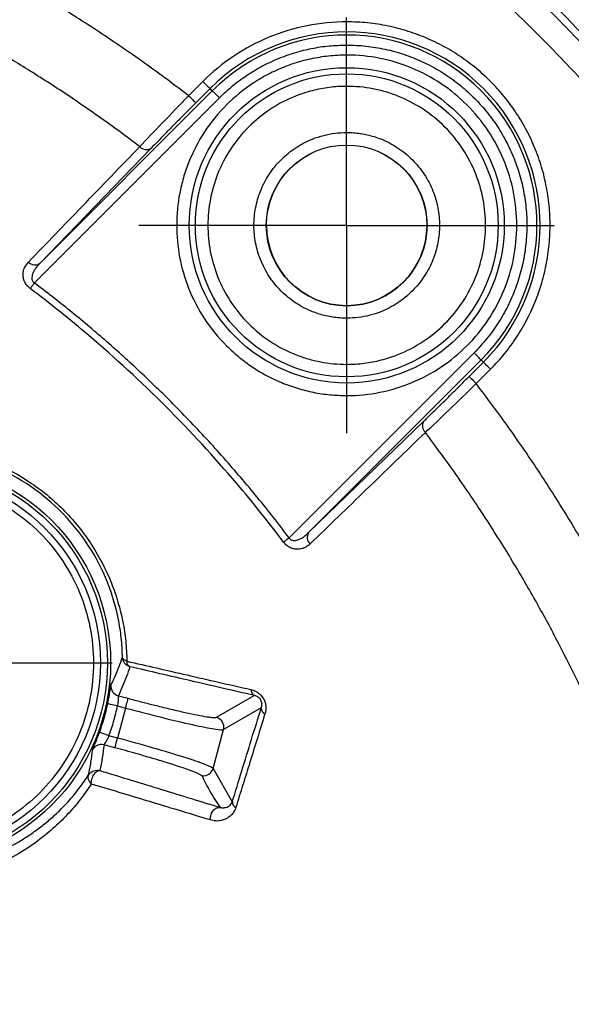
# Model space of a CAD drawing. Header units: millimetres. Extents: x 13 to 546, y 13 to 419.
# Tile 29 of 41: x 259 to 271, y 274 to 297. Entities that reach past the tile are written whole.
import ezdxf

# ---------------------------------------------------------------- set-up
doc = ezdxf.new("R2010")
doc.units = ezdxf.units.MM
doc.header["$LTSCALE"] = 2
doc.linetypes.add('CENTERX2', pattern=[20.32, 12.7, -2.54, 2.54, -2.54])
doc.layers.add('CENTER', color=40, linetype='CENTERX2')
doc.layers.add('DIMENSIONS', color=140, linetype='Continuous', lineweight=25)
doc.styles.add('SLDTEXTSTYLE0', font='TXT', dxfattribs={"width": 0.7})
doc.dimstyles.new('SLDDIMSTYLE2', dxfattribs={"dimtxt": 4.316016, "dimasz": 6.604, "dimexe": 0, "dimexo": 0.0625, "dimgap": 1.079004, "dimtad": 0, "dimtih": 1, "dimtoh": 1, "dimlfac": 0.875, "dimrnd": 1e-09, "dimzin": 4, "dimdsep": 46, "dimtxsty": 'SLDTEXTSTYLE0', "dimsah": 1, "dimcen": 0.09, "dimadec": 0, "dimazin": 1, "dimtfac": 1, "dimtofl": 0, "dimtmove": 0, "dimatfit": 3, "dimfxl": 0, "dimfrac": 2, "dimtolj": 1, "dimtzin": 12, "dimarcsym": 0})
doc.dimstyles.new('SLDDIMSTYLE3', dxfattribs={"dimtxt": 4.316016, "dimasz": 6.604, "dimexe": 0, "dimexo": 0.0625, "dimgap": 1.079004, "dimtad": 0, "dimtih": 1, "dimtoh": 1, "dimlfac": 0.875, "dimrnd": 1e-09, "dimzin": 12, "dimdsep": 46, "dimtxsty": 'SLDTEXTSTYLE0', "dimsah": 1, "dimcen": 0, "dimadec": 0, "dimazin": 3, "dimtfac": 1, "dimtofl": 0, "dimtmove": 0, "dimatfit": 3, "dimfxl": 0, "dimfrac": 2, "dimtolj": 1, "dimtzin": 12, "dimarcsym": 0})

# ---------------------------------------------------------------- blocks, each defined once
blk = doc.blocks.new('_D_4')
at = {"layer": 'DIMENSIONS'}
for p, q in [((133.84, 265.986), (133.84, 381.763)), ((286.953, 237.725), (286.953, 381.763)), ((133.84, 375.413), (195.584, 375.413)), ((201.433, 375.413), (199.983, 375.413)), ((199.983, 375.413), (199.983, 368.554)), ((214.258, 375.413), (215.707, 375.413)), ((215.707, 375.413), (215.707, 368.554)), ((286.953, 375.413), (220.106, 375.413)), ((199.983, 368.554), (201.433, 368.554)), ((215.707, 368.554), (214.258, 368.554))]:
    blk.add_line(p, q, dxfattribs=at)
for points in [[(133.84, 375.413), (140.444, 374.397), (140.444, 376.429)], [(286.953, 375.413), (280.349, 376.429), (280.349, 374.397)]]:
    blk.add_solid(points, dxfattribs=at)
at = {"layer": 'DIMENSIONS', "char_height": 4.2333, "attachment_point": 1, "style": 'SLDTEXTSTYLE0'}
for s, insert in [('134.0', (199.637, 381.837)), ('5.27', (201.433, 374.011))]:
    blk.add_mtext(s, dxfattribs=dict(at, insert=insert))
blk = doc.blocks.new('_D_6')
at = {"layer": 'DIMENSIONS'}
for p, q in [((304.282, 315.567), (302.832, 315.567)), ((302.832, 315.567), (302.832, 308.708)), ((317.107, 315.567), (318.556, 315.567)), ((318.556, 315.567), (318.556, 308.708)), ((273.412, 304.054), (286.235, 309.3)), ((286.235, 309.3), (297.347, 309.3)), ((302.832, 308.708), (304.282, 308.708)), ((318.556, 308.708), (317.107, 308.708))]:
    blk.add_line(p, q, dxfattribs=at)
blk.add_arc((105.051, 235.185), 181.902, 13.95625, 24.24678, dxfattribs=at)
blk.add_solid([(273.412, 304.054), (279.909, 305.614), (279.14, 307.495)], dxfattribs=at)
at = {"layer": 'DIMENSIONS', "char_height": 4.2333, "attachment_point": 1, "style": 'SLDTEXTSTYLE0'}
for s, insert in [('R159.2', (300.522, 321.991)), ('6.27', (304.282, 314.165)), ('TYP.', (304.489, 306.339))]:
    blk.add_mtext(s, dxfattribs=dict(at, insert=insert))
blk = doc.blocks.new('SW_CENTERMARKSYMBOL_2')
at = {"layer": 'CENTER', "color": 0}
for p, q in [((0, 2.903), (0, 4.617)), ((0, 0), (0, 2.903)), ((-2.903, 0), (-4.617, 0)), ((0, 0), (-2.903, 0)), ((0, 0), (0, -2.903)), ((0, 0), (2.903, 0)), ((2.903, 0), (4.617, 0)), ((0, -2.903), (0, -4.617))]:
    blk.add_line(p, q, dxfattribs=at)
blk = doc.blocks.new('SW_CENTERMARKSYMBOL_3')
at = {"layer": 'CENTER', "color": 0}
for p, q in [((0, 2.903), (0, 4.731)), ((0, 0), (0, 2.903)), ((-2.903, 0), (-4.731, 0)), ((0, 0), (-2.903, 0)), ((0, 0), (0, -2.903)), ((0, 0), (2.903, 0)), ((2.903, 0), (4.731, 0)), ((0, -2.903), (0, -4.731))]:
    blk.add_line(p, q, dxfattribs=at)

msp = doc.modelspace()

# ---------------------------------------------------------------- linework, layer by layer
for p, q in [((262.752, 295.283), (262.426, 294.958)), ((259.032, 291.138), (262.964, 295.071)), ((262.914, 295.122), (262.588, 294.796)), ((262.964, 295.071), (262.914, 295.122)), ((258.912, 290.695), (263.126, 294.909)), ((261.571, 293.764), (259.032, 291.138)), ((268.931, 289.104), (264.717, 284.89)), ((269.093, 288.943), (265.16, 285.01)), ((268.818, 288.566), (269.143, 288.892)), ((269.143, 288.892), (269.093, 288.943)), ((268.979, 288.405), (269.305, 288.73)), ((265.16, 285.01), (267.786, 287.549)), ((260.824, 281.297), (261.047, 281.238)), ((263.058, 280.805), (263.92, 281.303)), ((260.804, 281.066), (260.988, 281.017)), ((260.988, 281.017), (260.804, 280.332)), ((264.08, 281.023), (263.219, 280.525)), ((262.983, 279.643), (263.219, 280.525)), ((260.804, 280.332), (260.61, 280.384)), ((260.745, 280.112), (260.498, 280.178)), ((262.983, 279.643), (263.421, 278.883))]:
    msp.add_line(p, q)
at = {"flags": 128}
for points in [[(262.752, 295.283), (262.783, 295.252), (262.813, 295.222), (262.841, 295.194), (262.865, 295.17), (262.885, 295.15), (262.9, 295.135), (262.91, 295.125), (262.914, 295.122)], [(263.126, 294.909), (263.095, 294.94), (263.065, 294.97), (263.037, 294.998), (263.013, 295.022), (262.993, 295.043), (262.978, 295.058), (262.968, 295.067), (262.964, 295.071)], [(262.426, 294.958), (262.458, 294.927), (262.488, 294.896), (262.515, 294.869), (262.54, 294.844), (262.56, 294.824), (262.575, 294.809), (262.584, 294.8), (262.588, 294.796)], [(258.912, 290.695), (258.899, 290.678), (258.886, 290.66), (258.873, 290.643), (258.86, 290.627), (258.848, 290.611), (258.837, 290.595), (258.826, 290.581), (258.816, 290.568)], [(269.093, 288.943), (269.089, 288.946), (269.079, 288.956), (269.064, 288.971), (269.044, 288.991), (269.02, 289.015), (268.992, 289.043), (268.962, 289.073), (268.931, 289.104)], [(269.305, 288.73), (269.274, 288.761), (269.244, 288.791), (269.216, 288.819), (269.192, 288.843), (269.172, 288.864), (269.157, 288.879), (269.147, 288.888), (269.143, 288.892)], [(268.818, 288.566), (268.821, 288.563), (268.831, 288.553), (268.846, 288.538), (268.866, 288.518), (268.891, 288.494), (268.918, 288.466), (268.948, 288.436), (268.979, 288.405)], [(264.717, 284.89), (264.7, 284.877), (264.682, 284.864), (264.665, 284.851), (264.648, 284.839), (264.632, 284.826), (264.617, 284.815), (264.603, 284.804), (264.59, 284.794)], [(260.988, 281.017), (260.999, 281.059), (261.01, 281.099), (261.02, 281.136), (261.029, 281.169), (261.036, 281.197), (261.042, 281.218), (261.045, 281.232), (261.047, 281.238)], [(260.804, 281.066), (260.761, 281.075), (260.72, 281.084), (260.681, 281.092), (260.647, 281.099), (260.62, 281.105), (260.599, 281.109), (260.585, 281.112), (260.581, 281.113)], [(260.61, 280.384), (260.569, 280.4), (260.529, 280.414), (260.492, 280.428), (260.46, 280.44), (260.433, 280.449), (260.413, 280.457), (260.4, 280.461), (260.395, 280.463)], [(260.745, 280.112), (260.747, 280.118), (260.751, 280.132), (260.756, 280.153), (260.764, 280.18), (260.772, 280.213), (260.782, 280.251), (260.793, 280.291), (260.804, 280.332)]]:
    msp.add_lwpolyline(points, dxfattribs=at)
for centre, radius in [((266.029, 292.007), 3.59), ((266.029, 292.007), 3.45), ((266.029, 292.007), 1.829), ((256.069, 282.047), 4.578), ((256.069, 282.047), 4.508), ((256.069, 282.047), 4.347)]:
    msp.add_circle(centre, radius)
for centre, radius, start, end in [((240.977, 266.955), 42.153, 13.158, 76.842), ((266.029, 292.007), 4.405, 315, 135), ((266.029, 292.007), 4.333, 315, 135), ((261.462, 293.931), 0.199, 221.5833, 303.2622), ((266.029, 292.007), 1.829, 180, 360), ((258.923, 291.304), 0.198, 222.0155, 303.3479), ((267.953, 287.44), 0.199, 146.7372, 228.4168), ((265.326, 284.901), 0.198, 146.6515, 227.9849), ((260.883, 281.518), 0.229, 173.8151, 254.9959), ((263.992, 281.432), 0.148, 177.6109, 241.0021), ((256.069, 282.047), 4.607, 339.8932, 348.3025), ((264.234, 281.018), 0.154, 178.4399, 242.8031), ((262.998, 280.584), 0.229, 345.1836, 74.8164), ((260.439, 279.957), 0.229, 74.9996, 154.3645), ((262.762, 279.703), 0.229, 262.6609, 344.8133), ((263.569, 278.881), 0.147, 179.035, 242.3874)]:
    msp.add_arc(centre, radius, start, end)
for points, knots in [([(282.179, 276.587), (282.125, 276.813), (282.003, 277.324), (281.778, 278.176), (281.484, 279.202), (281.106, 280.395), (280.628, 281.752), (280.033, 283.263), (279.303, 284.918), (278.417, 286.705), (277.353, 288.609), (276.089, 290.609), (274.603, 292.684), (272.873, 294.806), (270.639, 297.2), (267.953, 299.634), (264.929, 301.897), (262.053, 303.692), (259.393, 305.084), (257.002, 306.141), (254.918, 306.923), (253.167, 307.484), (251.769, 307.877), (250.954, 308.074), (250.609, 308.157)], [0, 0, 0, 0, 0.014795, 0.033536, 0.056221, 0.082852, 0.113428, 0.147948, 0.186413, 0.228823, 0.275177, 0.325475, 0.379716, 0.437901, 0.50003, 0.588486, 0.66872, 0.74073, 0.804513, 0.860069, 0.907397, 0.946495, 0.977363, 1, 1, 1, 1]), ([(250.442, 307.445), (254.193, 306.568), (257.82, 305.167), (264.552, 301.424), (267.656, 299.081), (273.103, 293.634), (275.445, 290.53), (279.189, 283.798), (280.59, 280.171), (281.467, 276.421)], [0, 0, 0, 0, 0.25, 0.25, 0.5, 0.5, 0.75, 0.75, 1, 1, 1, 1]), ([(262.426, 294.958), (262.26, 295.084), (261.928, 295.335), (261.423, 295.701), (260.911, 296.058), (260.394, 296.406), (259.871, 296.744), (259.343, 297.073), (258.808, 297.392), (258.267, 297.702), (257.721, 298.003), (257.169, 298.294), (256.611, 298.576), (255.861, 298.938), (254.914, 299.366), (253.762, 299.837), (252.596, 300.268), (251.414, 300.656), (250.218, 301.006), (249.411, 301.203), (249.007, 301.302)], [0, 0, 0, 0, 0.041799, 0.083539, 0.125231, 0.16689, 0.208529, 0.25016, 0.291796, 0.333451, 0.375138, 0.416871, 0.458661, 0.500522, 0.58389, 0.667071, 0.750169, 0.833287, 0.91653, 1, 1, 1, 1]), ([(261.313, 293.799), (261.16, 293.913), (260.858, 294.14), (260.4, 294.468), (259.944, 294.784), (259.491, 295.088), (259.042, 295.378), (258.598, 295.655), (258.161, 295.919), (257.731, 296.17), (257.309, 296.407), (256.897, 296.632), (256.496, 296.844), (256.105, 297.043), (255.726, 297.231), (255.36, 297.407), (255.004, 297.572), (254.661, 297.727), (254.329, 297.872), (254.009, 298.008), (253.7, 298.136), (253.402, 298.256), (253.114, 298.369), (252.837, 298.474), (252.571, 298.573), (252.314, 298.666), (252.066, 298.754), (251.828, 298.836), (251.599, 298.913), (251.379, 298.985), (251.167, 299.053), (250.964, 299.117), (250.768, 299.177), (250.58, 299.234), (250.4, 299.287), (250.226, 299.337), (250.06, 299.384), (249.901, 299.428), (249.748, 299.47), (249.602, 299.509), (249.461, 299.546), (249.328, 299.58), (249.2, 299.613), (249.077, 299.643), (248.961, 299.672), (248.85, 299.699), (248.745, 299.724), (248.676, 299.74), (248.643, 299.748)], [0, 0, 0, 0, 0.040525, 0.08049, 0.11986, 0.158555, 0.196502, 0.233631, 0.269882, 0.305199, 0.339527, 0.372821, 0.405036, 0.436139, 0.466105, 0.494951, 0.52271, 0.549414, 0.575091, 0.599772, 0.623485, 0.646263, 0.668141, 0.689151, 0.709327, 0.728697, 0.74729, 0.765135, 0.782258, 0.798689, 0.814455, 0.82958, 0.844088, 0.858001, 0.871341, 0.884127, 0.896377, 0.908109, 0.919338, 0.930079, 0.940347, 0.950155, 0.959515, 0.968439, 0.976938, 0.985024, 0.992708, 1, 1, 1, 1]), ([(266.029, 296.64), (265.422, 296.64), (264.816, 296.52), (263.695, 296.056), (263.181, 295.712), (262.752, 295.283)], [0, 0, 0, 0, 0.5, 0.5, 1, 1, 1, 1]), ([(269.305, 288.73), (269.36, 288.787), (269.47, 288.901), (269.624, 289.081), (269.77, 289.269), (269.905, 289.464), (270.03, 289.666), (270.145, 289.874), (270.248, 290.087), (270.341, 290.306), (270.423, 290.529), (270.493, 290.756), (270.551, 290.986), (270.597, 291.219), (270.631, 291.454), (270.654, 291.69), (270.664, 291.928), (270.662, 292.165), (270.648, 292.402), (270.621, 292.638), (270.583, 292.872), (270.533, 293.104), (270.471, 293.333), (270.397, 293.559), (270.312, 293.781), (270.215, 293.998), (270.108, 294.21), (269.99, 294.415), (269.861, 294.615), (269.723, 294.808), (269.574, 294.993), (269.417, 295.171), (269.25, 295.34), (269.075, 295.501), (268.892, 295.652), (268.702, 295.794), (268.505, 295.926), (268.301, 296.048), (268.091, 296.159), (267.876, 296.259), (267.655, 296.348), (267.431, 296.425), (267.203, 296.491), (266.972, 296.546), (266.738, 296.588), (266.503, 296.618), (266.266, 296.637), (266.108, 296.639), (266.029, 296.64)], [0, 0, 0, 0, 0.021738, 0.043475, 0.065213, 0.086951, 0.108689, 0.130427, 0.152166, 0.173904, 0.195642, 0.217381, 0.23912, 0.260859, 0.282598, 0.304337, 0.326076, 0.347815, 0.369554, 0.391293, 0.413033, 0.434772, 0.456512, 0.478251, 0.499991, 0.52173, 0.54347, 0.565209, 0.586949, 0.608689, 0.630428, 0.652168, 0.673908, 0.695647, 0.717387, 0.739127, 0.760866, 0.782606, 0.804346, 0.826085, 0.847825, 0.869564, 0.891304, 0.913043, 0.934782, 0.956522, 0.978261, 1, 1, 1, 1]), ([(263.126, 294.909), (263.174, 294.956), (263.271, 295.05), (263.423, 295.181), (263.582, 295.305), (263.802, 295.46), (264.09, 295.634), (264.456, 295.805), (264.777, 295.921), (265.036, 295.992), (265.298, 296.05), (265.625, 296.101), (265.894, 296.108), (266.029, 296.111)], [0, 0, 0, 0, 0.062506, 0.125004, 0.187497, 0.249985, 0.375058, 0.500018, 0.625577, 0.692636, 0.749977, 0.875014, 1, 1, 1, 1]), ([(266.029, 296.111), (266.102, 296.11), (266.248, 296.108), (266.467, 296.09), (266.685, 296.061), (266.901, 296.02), (267.115, 295.967), (267.325, 295.903), (267.532, 295.828), (267.734, 295.742), (267.932, 295.646), (268.124, 295.539), (268.31, 295.421), (268.49, 295.294), (268.662, 295.158), (268.827, 295.012), (268.984, 294.858), (269.132, 294.696), (269.272, 294.526), (269.402, 294.349), (269.522, 294.165), (269.633, 293.975), (269.733, 293.779), (269.852, 293.511), (269.974, 293.165), (270.076, 292.737), (270.131, 292.3), (270.138, 291.86), (270.099, 291.421), (270.013, 290.99), (269.882, 290.57), (269.706, 290.166), (269.488, 289.784), (269.232, 289.425), (269.031, 289.211), (268.931, 289.104)], [0, 0, 0, 0, 0.022731, 0.045463, 0.068194, 0.090925, 0.113657, 0.136388, 0.159119, 0.181851, 0.204582, 0.227313, 0.250045, 0.272776, 0.295508, 0.318239, 0.34097, 0.363702, 0.386433, 0.409164, 0.431896, 0.454627, 0.477358, 0.50009, 0.545536, 0.590982, 0.636429, 0.681875, 0.727322, 0.772768, 0.818214, 0.863661, 0.909107, 0.954554, 1, 1, 1, 1]), ([(266.029, 295.883), (265.959, 295.882), (265.82, 295.879), (265.612, 295.862), (265.405, 295.834), (265.2, 295.795), (264.997, 295.745), (264.797, 295.684), (264.605, 295.614), (264.42, 295.535), (264.185, 295.422), (263.786, 295.187), (263.271, 294.768), (262.764, 294.151), (262.466, 293.57), (262.301, 293.091), (262.187, 292.617), (262.13, 292.009), (262.198, 291.278), (262.409, 290.554), (262.764, 289.863), (263.189, 289.346), (263.761, 288.831), (264.315, 288.502), (264.902, 288.292), (265.271, 288.2), (265.648, 288.142), (265.902, 288.134), (266.029, 288.131)], [0, 0, 0, 0, 0.01716, 0.03432, 0.051479, 0.068639, 0.085799, 0.102959, 0.120118, 0.136271, 0.152416, 0.184636, 0.250161, 0.315145, 0.38013, 0.410136, 0.439974, 0.500158, 0.559672, 0.620117, 0.685099, 0.750081, 0.783804, 0.8749, 0.906175, 0.93745, 0.968725, 1, 1, 1, 1]), ([(266.029, 288.131), (266.536, 288.131), (267.043, 288.232), (267.98, 288.62), (268.41, 288.907), (269.128, 289.625), (269.415, 290.055), (269.804, 290.992), (269.904, 291.499), (269.904, 292.514), (269.804, 293.021), (269.415, 293.959), (269.128, 294.389), (268.41, 295.106), (267.98, 295.393), (267.043, 295.782), (266.536, 295.883), (266.029, 295.883)], [0, 0, 0, 0, 0.125, 0.125, 0.25, 0.25, 0.375, 0.375, 0.5, 0.5, 0.625, 0.625, 0.75, 0.75, 0.875, 0.875, 1, 1, 1, 1]), ([(266.029, 295.171), (265.962, 295.17), (265.829, 295.168), (265.631, 295.148), (265.436, 295.118), (265.242, 295.074), (265.051, 295.019), (264.724, 294.901), (264.279, 294.671), (263.776, 294.26), (263.364, 293.757), (263.074, 293.195), (262.901, 292.604), (262.846, 292.008), (262.901, 291.41), (263.074, 290.82), (263.364, 290.257), (263.775, 289.755), (264.278, 289.342), (264.752, 289.098), (265.144, 288.963), (265.434, 288.893), (265.729, 288.85), (265.928, 288.845), (266.029, 288.842)], [0, 0, 0, 0, 0.020125, 0.040102, 0.060011, 0.079931, 0.099943, 0.120125, 0.184994, 0.250083, 0.314938, 0.380041, 0.439901, 0.50001, 0.559884, 0.619979, 0.684848, 0.749937, 0.814791, 0.879894, 0.910008, 0.939882, 0.969789, 1, 1, 1, 1]), ([(266.029, 288.842), (266.095, 288.843), (266.228, 288.846), (266.426, 288.865), (266.621, 288.896), (266.815, 288.939), (267.006, 288.995), (267.333, 289.113), (267.778, 289.342), (268.281, 289.753), (268.693, 290.256), (268.983, 290.819), (269.156, 291.41), (269.211, 292.006), (269.156, 292.603), (268.983, 293.194), (268.693, 293.757), (268.282, 294.259), (267.779, 294.671), (267.305, 294.915), (266.913, 295.051), (266.623, 295.12), (266.328, 295.163), (266.129, 295.169), (266.029, 295.171)], [0, 0, 0, 0, 0.020125, 0.040102, 0.060011, 0.079931, 0.099943, 0.120125, 0.184994, 0.250083, 0.314938, 0.380041, 0.439901, 0.50001, 0.559884, 0.619979, 0.684848, 0.749937, 0.814791, 0.879894, 0.910008, 0.939882, 0.969789, 1, 1, 1, 1]), ([(262.426, 294.958), (262.218, 294.744), (262.017, 294.536), (261.632, 294.136), (261.461, 293.956), (261.313, 293.799)], [0, 0, 0, 0, 0.5, 0.5, 1, 1, 1, 1]), ([(262.588, 294.796), (262.55, 294.758), (262.475, 294.683), (262.363, 294.57), (262.252, 294.459), (262.144, 294.35), (262.014, 294.218), (261.867, 294.069), (261.709, 293.907), (261.617, 293.812), (261.571, 293.764)], [0, 0, 0, 0, 0.100252, 0.199708, 0.298956, 0.398587, 0.499185, 0.666457, 0.832448, 1, 1, 1, 1]), ([(266.029, 289.892), (265.975, 289.894), (265.869, 289.896), (265.711, 289.914), (265.555, 289.944), (265.401, 289.986), (265.165, 290.069), (264.859, 290.226), (264.524, 290.501), (264.249, 290.837), (264.055, 291.213), (263.939, 291.608), (263.902, 292.006), (263.939, 292.405), (264.054, 292.799), (264.248, 293.176), (264.523, 293.511), (264.859, 293.787), (265.195, 293.96), (265.501, 294.06), (265.762, 294.112), (265.94, 294.118), (266.029, 294.121)], [0, 0, 0, 0, 0.024112, 0.048043, 0.07193, 0.09591, 0.12012, 0.184937, 0.250084, 0.31488, 0.380047, 0.439849, 0.500021, 0.559844, 0.619996, 0.684813, 0.749959, 0.814756, 0.879922, 0.91997, 0.95978, 1, 1, 1, 1]), ([(266.029, 294.121), (266.082, 294.12), (266.188, 294.118), (266.346, 294.099), (266.502, 294.07), (266.656, 294.028), (266.892, 293.945), (267.198, 293.787), (267.533, 293.512), (267.808, 293.176), (268.002, 292.801), (268.118, 292.406), (268.155, 292.008), (268.118, 291.608), (268.003, 291.214), (267.809, 290.838), (267.534, 290.502), (267.198, 290.227), (266.862, 290.053), (266.556, 289.953), (266.295, 289.902), (266.118, 289.896), (266.029, 289.892)], [0, 0, 0, 0, 0.024112, 0.048043, 0.07193, 0.09591, 0.12012, 0.184937, 0.250084, 0.31488, 0.380047, 0.439849, 0.500021, 0.559844, 0.619996, 0.684813, 0.749959, 0.814756, 0.879922, 0.91997, 0.95978, 1, 1, 1, 1]), ([(258.776, 291.171), (259.186, 291.596), (260.032, 292.472), (260.877, 293.348), (261.313, 293.799)], [0, 0, 0, 0, 0.484834, 1, 1, 1, 1]), ([(258.816, 290.568), (258.802, 290.58), (258.775, 290.602), (258.739, 290.641), (258.71, 290.682), (258.68, 290.738), (258.656, 290.811), (258.649, 290.922), (258.679, 291.053), (258.743, 291.13), (258.776, 291.171)], [0, 0, 0, 0, 0.064553, 0.12684, 0.188407, 0.25085, 0.371288, 0.501579, 0.739137, 1, 1, 1, 1]), ([(259.032, 291.138), (259.009, 291.113), (258.967, 291.068), (258.918, 290.998), (258.88, 290.929), (258.856, 290.859), (258.851, 290.79), (258.868, 290.73), (258.898, 290.706), (258.912, 290.695)], [0, 0, 0, 0, 0.2009, 0.367668, 0.500563, 0.668938, 0.801582, 0.906686, 1, 1, 1, 1]), ([(264.59, 284.794), (264.246, 285.249), (263.393, 286.314), (261.927, 287.905), (260.335, 289.371), (259.271, 290.224), (258.816, 290.568)], [0.61992659, 0.61992659, 0.61992659, 0.61992659, 0.62204501, 0.625, 0.62795499, 0.63007341, 0.63007341, 0.63007341, 0.63007341]), ([(264.717, 284.89), (264.598, 285.046), (264.36, 285.358), (263.991, 285.817), (263.614, 286.268), (263.228, 286.711), (262.834, 287.147), (262.43, 287.576), (261.915, 288.101), (261.281, 288.714), (260.516, 289.403), (259.728, 290.066), (259.184, 290.486), (258.912, 290.695)], [0, 0, 0, 0, 0.071485, 0.142904, 0.214286, 0.28566, 0.357053, 0.428493, 0.500008, 0.624991, 0.749883, 0.874836, 1, 1, 1, 1]), ([(267.786, 287.549), (267.814, 287.576), (267.87, 287.63), (267.961, 287.719), (268.057, 287.812), (268.157, 287.911), (268.285, 288.037), (268.441, 288.191), (268.628, 288.377), (268.754, 288.503), (268.818, 288.566)], [0, 0, 0, 0, 0.100034, 0.199361, 0.29858, 0.398291, 0.499087, 0.666089, 0.832128, 1, 1, 1, 1]), ([(267.82, 287.291), (267.977, 287.438), (268.155, 287.608), (268.555, 287.993), (268.764, 288.195), (268.979, 288.405)], [0, 0, 0, 0, 0.5, 0.5, 1, 1, 1, 1]), ([(275.324, 274.985), (275.276, 275.188), (275.179, 275.592), (275.02, 276.196), (274.852, 276.796), (274.673, 277.392), (274.483, 277.984), (274.284, 278.573), (274.074, 279.158), (273.853, 279.74), (273.623, 280.318), (273.382, 280.892), (273.13, 281.463), (272.781, 282.219), (272.32, 283.152), (271.728, 284.25), (271.099, 285.325), (270.431, 286.376), (269.728, 287.406), (269.229, 288.071), (268.979, 288.405)], [0, 0, 0, 0, 0.041775, 0.083483, 0.125138, 0.166753, 0.208339, 0.249912, 0.291482, 0.333064, 0.37467, 0.416314, 0.458008, 0.499765, 0.583333, 0.666683, 0.74992, 0.833149, 0.916474, 1, 1, 1, 1]), ([(267.82, 287.291), (267.369, 286.855), (266.494, 286.01), (265.618, 285.164), (265.193, 284.754)], [0, 0, 0, 0, 0.515166, 1, 1, 1, 1]), ([(273.769, 274.621), (273.752, 274.694), (273.716, 274.85), (273.655, 275.097), (273.585, 275.372), (273.505, 275.676), (273.413, 276.012), (273.308, 276.382), (273.188, 276.786), (273.049, 277.229), (272.891, 277.712), (272.709, 278.238), (272.499, 278.812), (272.258, 279.435), (271.981, 280.11), (271.661, 280.841), (271.293, 281.629), (270.87, 282.474), (270.387, 283.372), (269.841, 284.316), (269.23, 285.294), (268.558, 286.296), (268.069, 286.955), (267.82, 287.291)], [0, 0, 0, 0, 0.0160192, 0.0340099, 0.054089, 0.0763812, 0.1010278, 0.1281906, 0.1580577, 0.1908473, 0.2268101, 0.2662321, 0.3094157, 0.3566772, 0.4083674, 0.4648395, 0.526416, 0.5934242, 0.6658753, 0.7433653, 0.8253421, 0.9111408, 1, 1, 1, 1]), ([(256.2, 286.994), (256.276, 286.991), (256.428, 286.984), (256.657, 286.961), (256.884, 286.927), (257.108, 286.883), (257.331, 286.829), (257.551, 286.765), (257.768, 286.69), (258.21, 286.515), (258.856, 286.166), (259.623, 285.523), (260.249, 284.742), (260.618, 284.02), (260.823, 283.428), (260.931, 282.984), (261.001, 282.532), (261.012, 282.234), (261.018, 282.083)], [0, 0, 0, 0, 0.032865, 0.065184, 0.097014, 0.128409, 0.159429, 0.190134, 0.220587, 0.250849, 0.376841, 0.50011, 0.623178, 0.749494, 0.8101, 0.87174, 0.934891, 1, 1, 1, 1]), ([(260.917, 282.173), (260.915, 282.247), (260.911, 282.394), (260.892, 282.616), (260.863, 282.835), (260.824, 283.051), (260.776, 283.264), (260.718, 283.474), (260.652, 283.679), (260.493, 284.102), (260.172, 284.726), (259.572, 285.476), (258.834, 286.093), (258.149, 286.464), (257.586, 286.674), (257.162, 286.788), (256.725, 286.867), (256.434, 286.884), (256.286, 286.893)], [0, 0, 0, 0, 0.03356, 0.066465, 0.098737, 0.130395, 0.161465, 0.191968, 0.221933, 0.251384, 0.377838, 0.500174, 0.622622, 0.748791, 0.808225, 0.869769, 0.933632, 1, 1, 1, 1]), ([(256.069, 286.235), (256.617, 286.235), (257.165, 286.126), (258.178, 285.707), (258.643, 285.396), (259.418, 284.621), (259.728, 284.156), (260.148, 283.143), (260.257, 282.595), (260.257, 281.499), (260.148, 280.951), (259.728, 279.938), (259.418, 279.473), (258.643, 278.698), (258.178, 278.387), (257.165, 277.968), (256.617, 277.859), (256.069, 277.859)], [0, 0, 0, 0, 0.125, 0.125, 0.25, 0.25, 0.375, 0.375, 0.5, 0.5, 0.625, 0.625, 0.75, 0.75, 0.875, 0.875, 1, 1, 1, 1]), ([(264.717, 284.89), (264.723, 284.882), (264.734, 284.865), (264.76, 284.847), (264.791, 284.835), (264.826, 284.831), (264.866, 284.834), (264.91, 284.844), (264.973, 284.869), (265.061, 284.921), (265.124, 284.978), (265.16, 285.01)], [0, 0, 0, 0, 0.053434, 0.107811, 0.167022, 0.234123, 0.311237, 0.399771, 0.500653, 0.711947, 1, 1, 1, 1]), ([(265.193, 284.754), (265.173, 284.736), (265.133, 284.701), (265.066, 284.663), (264.994, 284.639), (264.916, 284.629), (264.833, 284.634), (264.745, 284.662), (264.66, 284.714), (264.613, 284.767), (264.59, 284.794)], [0, 0, 0, 0, 0.13472, 0.261396, 0.382258, 0.499833, 0.629783, 0.750298, 0.873625, 1, 1, 1, 1]), ([(260.656, 281.543), (260.688, 281.609), (260.752, 281.743), (260.839, 281.953), (260.891, 282.099), (260.917, 282.173)], [0, 0, 0, 0, 0.318438, 0.651771, 1, 1, 1, 1]), ([(261.087, 281.958), (261.043, 281.97), (260.998, 281.998), (260.935, 282.077), (260.919, 282.127), (260.917, 282.173)], [0, 0, 0, 0, 0.5, 0.5, 1, 1, 1, 1]), ([(261.018, 282.083), (261.007, 282.087), (260.983, 282.096), (260.951, 282.116), (260.925, 282.141), (260.92, 282.162), (260.917, 282.173)], [0, 0, 0, 0, 0.192603, 0.422372, 0.691593, 1, 1, 1, 1]), ([(261.018, 282.083), (261.243, 282.031), (261.703, 281.926), (262.398, 281.767), (263.116, 281.603), (263.599, 281.494), (263.844, 281.438)], [0, 0, 0, 0, 0.2361804, 0.4816198, 0.736268, 1, 1, 1, 1]), ([(261.087, 281.958), (261.083, 281.96), (261.074, 281.964), (261.058, 281.976), (261.041, 281.998), (261.025, 282.035), (261.021, 282.065), (261.018, 282.083)], [0, 0, 0, 0, 0.110776, 0.246818, 0.500238, 0.716397, 1, 1, 1, 1]), ([(261.087, 281.958), (261.061, 281.883), (261.011, 281.734), (260.923, 281.514), (260.857, 281.369), (260.824, 281.297)], [0, 0, 0, 0, 0.335227, 0.66856, 1, 1, 1, 1]), ([(263.92, 281.303), (263.677, 281.359), (263.196, 281.469), (262.48, 281.635), (261.78, 281.797), (261.315, 281.905), (261.087, 281.958)], [0, 0, 0, 0, 0.260879, 0.514487, 0.76085, 1, 1, 1, 1]), ([(260.581, 281.113), (260.584, 281.131), (260.592, 281.167), (260.602, 281.222), (260.613, 281.283), (260.625, 281.349), (260.635, 281.414), (260.643, 281.467), (260.649, 281.507), (260.654, 281.535), (260.655, 281.54), (260.656, 281.543)], [0, 0, 0, 0, 0.081759, 0.164385, 0.249399, 0.37551, 0.499634, 0.623092, 0.74848, 0.874484, 1, 1, 1, 1]), ([(263.844, 281.438), (263.863, 281.433), (263.899, 281.424), (263.952, 281.401), (264.011, 281.366), (264.075, 281.311), (264.133, 281.232), (264.172, 281.141), (264.187, 281.05), (264.185, 280.961), (264.171, 280.909), (264.164, 280.882)], [0, 0, 0, 0, 0.08798, 0.170912, 0.250301, 0.375222, 0.499366, 0.61877, 0.749917, 0.870161, 1, 1, 1, 1]), ([(260.824, 281.297), (260.824, 281.296), (260.823, 281.294), (260.822, 281.28), (260.821, 281.258), (260.819, 281.21), (260.813, 281.141), (260.806, 281.084), (260.804, 281.066)], [0, 0, 0, 0, 0.109693, 0.229756, 0.360437, 0.501928, 0.850962, 1, 1, 1, 1]), ([(261.047, 281.238), (261.096, 281.225), (261.192, 281.199), (261.337, 281.161), (261.48, 281.124), (261.621, 281.089), (261.837, 281.035), (262.117, 280.967), (262.43, 280.897), (262.693, 280.844), (262.866, 280.814), (262.972, 280.801), (263.033, 280.798), (263.05, 280.802), (263.058, 280.805)], [0, 0, 0, 0, 0.048292, 0.096248, 0.144129, 0.192195, 0.240703, 0.369899, 0.499826, 0.629046, 0.759082, 0.839402, 0.919304, 1, 1, 1, 1]), ([(264.08, 281.023), (264.088, 281.05), (264.101, 281.096), (264.081, 281.188), (264.031, 281.253), (263.977, 281.288), (263.941, 281.298), (263.92, 281.303)], [0, 0, 0, 0, 0.301475, 0.499405, 0.625104, 0.785134, 1, 1, 1, 1]), ([(260.61, 280.384), (260.63, 280.44), (260.669, 280.552), (260.721, 280.722), (260.767, 280.893), (260.792, 281.009), (260.804, 281.066)], [0, 0, 0, 0, 0.250169, 0.5, 0.749831, 1, 1, 1, 1]), ([(260.988, 281.017), (261.267, 280.942), (261.547, 280.87), (262.069, 280.741), (262.31, 280.684), (262.72, 280.593), (262.889, 280.56), (263.129, 280.521), (263.201, 280.516), (263.219, 280.525)], [0, 0, 0, 0, 0.25, 0.25, 0.5, 0.5, 0.75, 0.75, 1, 1, 1, 1]), ([(263.421, 278.883), (263.493, 279.117), (263.639, 279.59), (263.858, 280.304), (264.006, 280.781), (264.08, 281.023)], [0, 0, 0, 0, 0.32526, 0.658584, 1, 1, 1, 1]), ([(264.164, 280.882), (264.05, 280.516), (263.83, 279.811), (263.608, 279.095), (263.5, 278.75)], [0, 0, 0, 0, 0.518051, 1, 1, 1, 1]), ([(260.232, 280.056), (260.233, 280.058), (260.234, 280.061), (260.238, 280.073), (260.247, 280.094), (260.261, 280.128), (260.283, 280.178), (260.308, 280.238), (260.336, 280.308), (260.366, 280.384), (260.386, 280.437), (260.395, 280.463)], [0, 0, 0, 0, 0.083996, 0.167066, 0.250446, 0.375337, 0.500138, 0.625382, 0.751229, 0.876559, 1, 1, 1, 1]), ([(260.61, 280.384), (260.604, 280.371), (260.591, 280.345), (260.572, 280.307), (260.553, 280.272), (260.528, 280.232), (260.503, 280.192), (260.499, 280.183), (260.498, 280.178)], [0, 0, 0, 0, 0.124772, 0.249917, 0.375463, 0.501435, 0.749485, 1, 1, 1, 1]), ([(262.983, 279.643), (262.972, 279.66), (262.907, 279.691), (262.679, 279.778), (262.517, 279.833), (262.116, 279.96), (261.879, 280.031), (261.362, 280.18), (261.084, 280.258), (260.804, 280.332)], [0, 0, 0, 0, 0.25, 0.25, 0.5, 0.5, 0.75, 0.75, 1, 1, 1, 1]), ([(260.147, 279.494), (260.166, 279.59), (260.202, 279.775), (260.222, 279.964), (260.232, 280.056)], [0, 0, 0, 0, 0.514512, 1, 1, 1, 1]), ([(260.498, 280.178), (260.485, 280.08), (260.461, 279.883), (260.42, 279.69), (260.4, 279.593)], [0, 0, 0, 0, 0.498512, 1, 1, 1, 1]), ([(262.732, 279.474), (262.725, 279.477), (262.71, 279.485), (262.686, 279.498), (262.649, 279.52), (262.552, 279.562), (262.368, 279.63), (262.115, 279.715), (261.808, 279.811), (261.503, 279.901), (261.225, 279.98), (260.988, 280.047), (260.826, 280.09), (260.745, 280.112)], [0, 0, 0, 0, 0.027252, 0.061292, 0.121367, 0.241728, 0.370899, 0.500736, 0.629797, 0.759609, 0.839765, 0.91949, 1, 1, 1, 1]), ([(260.147, 279.494), (260.171, 279.532), (260.211, 279.567), (260.304, 279.604), (260.356, 279.605), (260.4, 279.593)], [0, 0, 0, 0, 0.5, 0.5, 1, 1, 1, 1]), ([(260.206, 279.287), (260.206, 279.298), (260.207, 279.319), (260.211, 279.354), (260.224, 279.419), (260.255, 279.492), (260.301, 279.551), (260.338, 279.581), (260.372, 279.595), (260.392, 279.594), (260.4, 279.593)], [0, 0, 0, 0, 0.074621, 0.150889, 0.233059, 0.498888, 0.635697, 0.767288, 0.900962, 1, 1, 1, 1]), ([(260.4, 279.593), (260.638, 279.521), (261.111, 279.377), (261.806, 279.164), (262.486, 278.956), (262.929, 278.819), (263.149, 278.751)], [0, 0, 0, 0, 0.255474, 0.507263, 0.75542, 1, 1, 1, 1]), ([(256.069, 277.318), (256.132, 277.317), (256.262, 277.317), (256.458, 277.326), (256.661, 277.344), (256.871, 277.372), (257.087, 277.41), (257.406, 277.482), (257.858, 277.623), (258.308, 277.828), (258.666, 278.036), (258.91, 278.199), (259.146, 278.378), (259.406, 278.601), (259.672, 278.87), (259.931, 279.177), (260.078, 279.392), (260.147, 279.494)], [0, 0, 0, 0, 0.036946, 0.075814, 0.116613, 0.159352, 0.204037, 0.250676, 0.361613, 0.500771, 0.56302, 0.625352, 0.687286, 0.750797, 0.841547, 0.924616, 1, 1, 1, 1]), ([(260.147, 279.494), (260.143, 279.484), (260.133, 279.465), (260.13, 279.43), (260.138, 279.387), (260.162, 279.336), (260.193, 279.302), (260.206, 279.287)], [0, 0, 0, 0, 0.166942, 0.334001, 0.500619, 0.779476, 1, 1, 1, 1]), ([(263.149, 278.751), (263.108, 278.814), (263.026, 278.938), (262.917, 279.12), (262.817, 279.299), (262.76, 279.416), (262.732, 279.474)], [0, 0, 0, 0, 0.251262, 0.50168, 0.751258, 1, 1, 1, 1]), ([(260.206, 279.287), (260.161, 279.22), (260.072, 279.086), (259.928, 278.897), (259.778, 278.718), (259.622, 278.547), (259.46, 278.386), (259.292, 278.234), (259.119, 278.091), (258.754, 277.814), (258.172, 277.469), (257.304, 277.147), (256.388, 276.984), (255.558, 276.999), (254.888, 277.112), (254.446, 277.236), (254.094, 277.368), (253.826, 277.487), (253.565, 277.621), (253.396, 277.724), (253.312, 277.776)], [0, 0, 0, 0, 0.032099, 0.063895, 0.095427, 0.126738, 0.157863, 0.18884, 0.219703, 0.250482, 0.37839, 0.499212, 0.629787, 0.749057, 0.813524, 0.874324, 0.907048, 0.938717, 0.969602, 1, 1, 1, 1]), ([(262.918, 278.468), (262.677, 278.541), (262.208, 278.684), (261.514, 278.894), (260.852, 279.093), (260.417, 279.224), (260.206, 279.287)], [0, 0, 0, 0, 0.269197, 0.525754, 0.76941, 1, 1, 1, 1]), ([(262.918, 278.468), (262.918, 278.483), (262.919, 278.515), (262.93, 278.567), (262.949, 278.622), (262.974, 278.671), (263.008, 278.712), (263.05, 278.739), (263.093, 278.752), (263.127, 278.755), (263.144, 278.754), (263.15, 278.753)], [0, 0, 0, 0, 0.108853, 0.228374, 0.356489, 0.489783, 0.611121, 0.738638, 0.869469, 0.953771, 1, 1, 1, 1]), ([(263.5, 278.75), (263.494, 278.731), (263.48, 278.692), (263.451, 278.641), (263.415, 278.594), (263.373, 278.554), (263.324, 278.519), (263.254, 278.48), (263.16, 278.449), (263.04, 278.439), (262.958, 278.458), (262.918, 278.468)], [0, 0, 0, 0, 0.078991, 0.15823, 0.238891, 0.322066, 0.408732, 0.499741, 0.673994, 0.838579, 1, 1, 1, 1]), ([(263.15, 278.753), (263.16, 278.751), (263.203, 278.743), (263.265, 278.749), (263.327, 278.772), (263.372, 278.804), (263.403, 278.84), (263.416, 278.87), (263.421, 278.883)], [0, 0, 0, 0, 0.089394, 0.36162, 0.56782, 0.74243, 0.886302, 1, 1, 1, 1])]:
    msp.add_open_spline(points, degree=3, knots=knots)
at = {"layer": 'CENTER'}
msp.add_circle((266.025, 292.007), 1.829, dxfattribs=at)

# ---------------------------------------------------------------- block references
for name, p in [('SW_CENTERMARKSYMBOL_3', (266.025, 292.007)), ('SW_CENTERMARKSYMBOL_2', (256.069, 282.047))]:
    msp.add_blockref(name, p, dxfattribs=at)

# ---------------------------------------------------------------- dimensions: what is measured, and where the dimension line sits
at = {"layer": 'DIMENSIONS'}
dim = msp.add_linear_dim(base=(133.84, 375.413), p1=(286.953, 235.185), p2=(133.84, 263.446), dimstyle='SLDDIMSTYLE2', dxfattribs=at)
dim.commit()
dim.dimension.update_dxf_attribs({"geometry": '_D_4', "text_midpoint": (207.845, 375.413), "dimtype": 160})
dim = msp.add_radius_dim(center=(105.051, 235.185), mpoint=(273.412, 304.054), text='<>\\PTYP.', dimstyle='SLDDIMSTYLE3', dxfattribs=at)
dim.commit()
dim.dimension.update_dxf_attribs({"geometry": '_D_6', "text_midpoint": (310.694, 311.53), "dimtype": 164})

doc.saveas('drawing.dxf')
